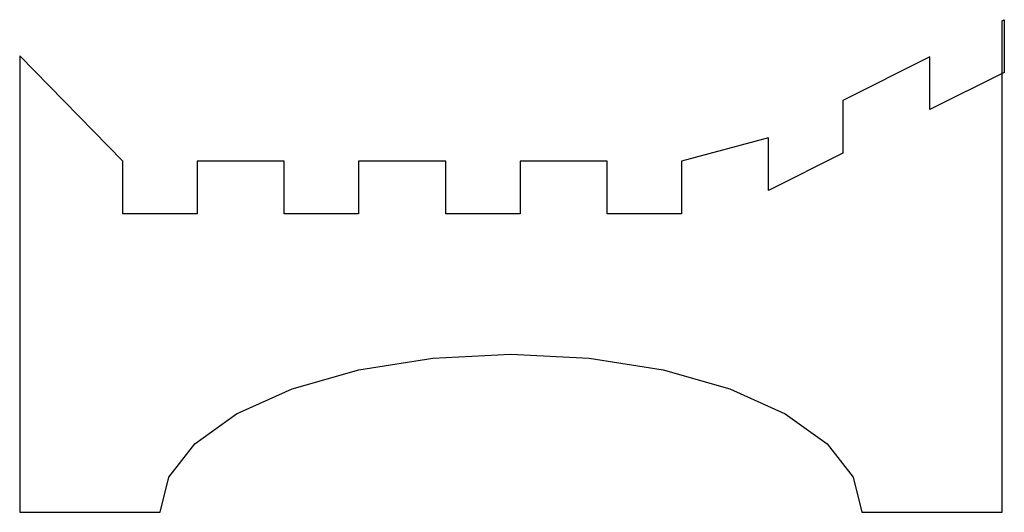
# Model space of a CAD drawing. Header units: inches. Extents: x 0 to 14, y 0 to 7.
import ezdxf

# ---------------------------------------------------------------- set-up
doc = ezdxf.new("R2010")
doc.units = ezdxf.units.IN
doc.header["$MEASUREMENT"] = 0
doc.layers.add('CUT', color=7, linetype='CONTINUOUS')

msp = doc.modelspace()

# ---------------------------------------------------------------- linework, layer by layer
at = {"layer": 'CUT'}
for p, q in [((14, 7), (14.03, 7.015)), ((14.03, 7.015), (14.03, 6.265)), ((14, 0), (14, 7)), ((1.47, 5), (0, 6.5)), ((0, 6.5), (0, 0)), ((12.97, 6.485), (11.73, 5.865)), ((12.97, 5.735), (12.97, 6.485)), ((14.03, 6.265), (12.97, 5.735)), ((11.73, 5.865), (11.73, 5.115)), ((10.67, 5.335), (9.43, 5)), ((10.67, 4.585), (10.67, 5.335)), ((11.73, 5.115), (10.67, 4.585)), ((1.47, 4.25), (1.47, 5)), ((3.77, 5), (2.53, 5)), ((2.53, 5), (2.53, 4.25)), ((3.77, 4.25), (3.77, 5)), ((6.07, 5), (4.83, 5)), ((4.83, 5), (4.83, 4.25)), ((6.07, 4.25), (6.07, 5)), ((8.37, 5), (7.13, 5)), ((7.13, 5), (7.13, 4.25)), ((8.37, 4.25), (8.37, 5)), ((9.43, 5), (9.43, 4.25)), ((2.53, 4.25), (1.47, 4.25)), ((4.83, 4.25), (3.77, 4.25)), ((7.13, 4.25), (6.07, 4.25)), ((9.43, 4.25), (8.37, 4.25)), ((5.8874, 2.1936), (7, 2.25)), ((7, 2.25), (8.1126, 2.1936)), ((4.8306, 2.0272), (5.8874, 2.1936)), ((8.1126, 2.1936), (9.1694, 2.0272)), ((3.8826, 1.7591), (4.8306, 2.0272)), ((9.1694, 2.0272), (10.1174, 1.7591)), ((3.0908, 1.4029), (3.8826, 1.7591)), ((10.1174, 1.7591), (10.9092, 1.4029)), ((2.4952, 0.9762), (3.0908, 1.4029)), ((10.9092, 1.4029), (11.5048, 0.9762)), ((2.1254, 0.5007), (2.4952, 0.9762)), ((11.5048, 0.9762), (11.8746, 0.5007)), ((2, 0), (2.1254, 0.5007)), ((11.8746, 0.5007), (12, 0)), ((0, 0), (2, 0)), ((12, 0), (14, 0))]:
    msp.add_line(p, q, dxfattribs=at)

doc.saveas('drawing.dxf')
